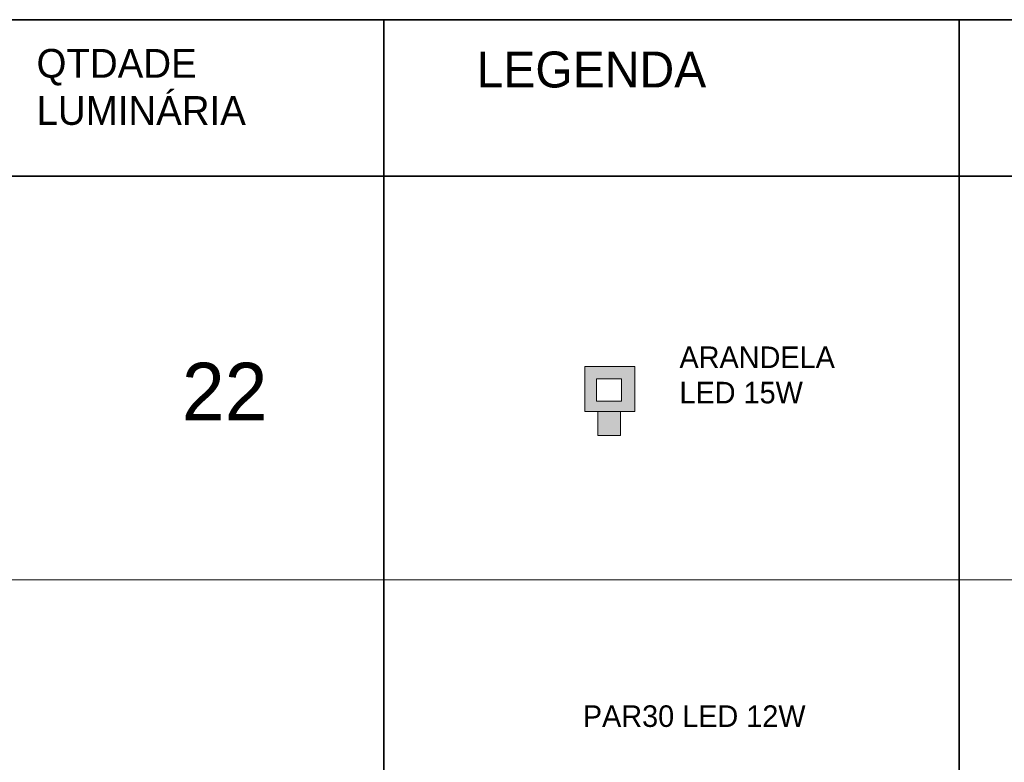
# Model space of a CAD drawing. Header units: metres. Extents: x -31 to 96, y -24 to 31.
# Tile 153 of 155: x 75.6 to 79.53, y 1.92 to 4.89. Entities that reach past the tile are written whole.
import ezdxf

# ---------------------------------------------------------------- set-up
doc = ezdxf.new("R2010")
doc.units = ezdxf.units.M
for name, color, linetype, lineweight in [('A-DETL', 90, 'Continuous', 18), ('A-DETL-GENF', 92, 'Continuous', 18), ('A-DETL-MEDM', 33, 'Continuous', 35), ('A-DETL-THIN', 151, 'Continuous', 18), ('G-ANNO-TEXT', 231, 'Continuous', 9)]:
    doc.layers.add(name, color=color, linetype=linetype, lineweight=lineweight)
doc.styles.add('Century Gothic', font='GOTHIC.TTF', dxfattribs={"height": 0.143711})
doc.styles.add('Century Gothic_11', font='GOTHIC.TTF', dxfattribs={"height": 0.114969})
doc.styles.add('Century Gothic_8', font='GOTHIC.TTF', dxfattribs={"height": 0.229938})
doc.styles.add('Century Gothic_9', font='GOTHIC.TTF', dxfattribs={"height": 0.086227})

msp = doc.modelspace()

# ---------------------------------------------------------------- hatches: boundary and pattern name
at = {"layer": 'A-DETL-GENF'}
h = msp.add_hatch(color=1, dxfattribs=at)
h.paths.add_polyline_path([(77.9087, 3.3213), (78.0559, 3.3213), (78.0559, 3.5013), (77.8559, 3.5013), (77.8559, 3.3213), (77.9026, 3.3213)], flags=0)
h.paths.add_polyline_path([(77.9987, 3.3618), (77.9026, 3.3618), (77.9026, 3.4518), (78.0026, 3.4518), (78.0026, 3.3618)], flags=0)
msp.add_hatch(color=1, dxfattribs=at).paths.add_polyline_path([(77.9987, 3.224), (77.9987, 3.3213), (77.9087, 3.3213), (77.9087, 3.224)], flags=0)

# ---------------------------------------------------------------- linework, layer by layer
at = {"layer": 'A-DETL'}
for p, q in [((78.0559, 3.5013), (77.8559, 3.5013)), ((77.8559, 3.5013), (77.8559, 3.3213)), ((78.0559, 3.3213), (78.0559, 3.5013)), ((77.9026, 3.3618), (77.9026, 3.4518)), ((77.9026, 3.4518), (78.0026, 3.4518)), ((78.0026, 3.4518), (78.0026, 3.3618)), ((78.0026, 3.3618), (77.9026, 3.3618)), ((77.8559, 3.3213), (78.0559, 3.3213)), ((77.9087, 3.3213), (77.9087, 3.224)), ((77.9987, 3.224), (77.9987, 3.3213)), ((77.9087, 3.224), (77.9987, 3.224))]:
    msp.add_line(p, q, dxfattribs=at)
at = {"layer": 'A-DETL-MEDM'}
for p, q in [((72.483, 4.8879), (94.2528, 4.8879)), ((77.0528, 4.8879), (77.0528, -9.8411)), ((79.3528, 4.8879), (79.3528, -9.8411)), ((72.483, 4.2614), (94.2528, 4.2614))]:
    msp.add_line(p, q, dxfattribs=at)
at = {"layer": 'A-DETL-THIN'}
msp.add_line((72.483, 2.6479), (94.2528, 2.6479), dxfattribs=at)

# ---------------------------------------------------------------- texts
at = {"layer": 'G-ANNO-TEXT', "color": 7, "attachment_point": 1, "line_spacing_factor": 0.984117}
for s, insert, char_height, width, style in [('QTDADE\\PLUMINÁRIA', (75.6632, 4.7708), 0.11497, 1.0152, 'Century Gothic_11'), ('ARANDELA\\PLED 15W', (78.2345, 3.5808), 0.08623, 0.75492, 'Century Gothic_9'), ('PAR30 LED 12W', (77.848, 2.1452), 0.086227, 1.04976, 'Century Gothic_9')]:
    msp.add_mtext(s, dxfattribs=dict(at, insert=insert, char_height=char_height, width=width, style=style))
at = {"layer": 'G-ANNO-TEXT', "color": 7, "insert": (77.4232, 4.7605), "char_height": 0.14371, "width": 1.0926, "attachment_point": 1, "line_spacing_factor": 0.984117, "style": 'Century Gothic', "bg_fill": 3, "box_fill_scale": 1.25, "bg_fill_color": 0, "bg_fill_transparency": 0}
msp.add_mtext('LEGENDA', dxfattribs=at)
at = {"layer": 'G-ANNO-TEXT', "color": 1, "insert": (76.2447, 3.5155), "char_height": 0.22994, "width": 0.42048, "attachment_point": 1, "line_spacing_factor": 0.984117, "style": 'Century Gothic_8'}
msp.add_mtext('22', dxfattribs=at)

doc.saveas('drawing.dxf')
